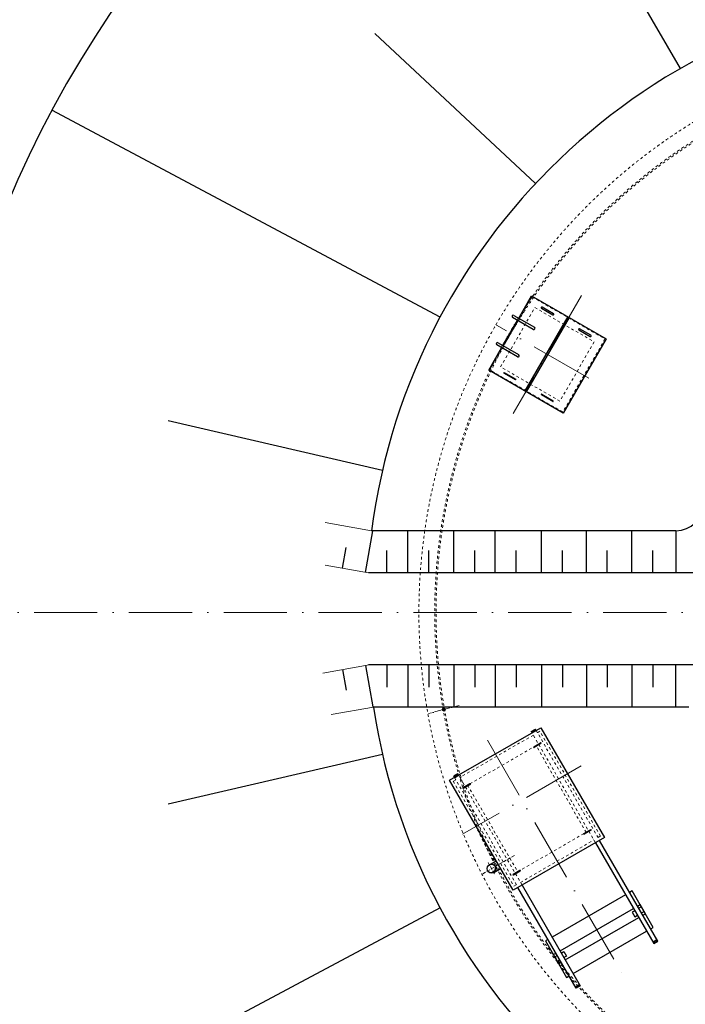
# Model space of a CAD drawing. Header units: millimetres. Extents: x -13331 to 209855, y -117294 to 47640.
# Tile 30 of 34: x 95546 to 108177, y 8812 to 27508. Entities that reach past the tile are written whole.
import ezdxf

# ---------------------------------------------------------------- set-up
doc = ezdxf.new("R2010")
doc.units = ezdxf.units.MM
for name, pattern in [('ACAD_ISO02W100', [15, 12, -3]), ('ACAD_ISO10W100', [18, 12, -3, 0, -3]), ('JIS_02_1.0', [2, 1, -1])]:
    doc.linetypes.add(name, pattern=pattern)
doc.layers.add('Bemaßung', color=7, linetype='Continuous', lineweight=9)
doc.layers.add('Beschriftung', color=7, linetype='Continuous', lineweight=9)
doc.dimstyles.new('DIN', dxfattribs={"dimtxt": 2.5, "dimasz": 2.5, "dimexe": 1.25, "dimexo": 0.625, "dimtad": 1, "dimtih": 1, "dimdec": 4, "dimdsep": 46, "dimlunit": 6, "dimtxsty": 'Standard', "dimcen": 2.5, "dimadec": 0, "dimazin": 0, "dimtfac": 1, "dimtdec": 4, "dimtmove": 0, "dimatfit": 3, "dimfxl": 0, "dimtvp": 1, "dimtolj": 1, "dimtzin": 0, "dimarcsym": 0})

# ---------------------------------------------------------------- blocks, each defined once
blk = doc.blocks.new('_Oblique')
at = {"color": 0, "linetype": 'ByBlock', "lineweight": -2}
blk.add_line((-0.5, -0.5), (0.5, 0.5), dxfattribs=at)
blk = doc.blocks.new('*D46')
at = {"layer": 'Bemaßung', "color": 0, "lineweight": -2, "transparency": 16777216}
for p, q in [((103447, 37253), (103447, 43757)), ((114047, 37253), (114047, 43757)), ((114047, 42757), (103447, 42757))]:
    blk.add_line(p, q, dxfattribs=at)
at = {"layer": 'DEFPOINTS', "color": 0, "transparency": 16777216}
for p in [(103447, 42757), (103447, 16253), (114047, 16253)]:
    blk.add_point(p, dxfattribs=at)
at = {"layer": 'Bemaßung', "color": 0, "lineweight": -2, "transparency": 16777216, "xscale": 500, "yscale": 500, "zscale": 500, "rotation": 180}
blk.add_blockref('_Oblique', (103447, 42757), dxfattribs=at)
at = {"layer": 'Bemaßung', "color": 0, "lineweight": -2, "transparency": 16777216, "xscale": 500, "yscale": 500, "zscale": 500}
blk.add_blockref('_Oblique', (114047, 42757), dxfattribs=at)
at = {"layer": 'Bemaßung', "color": 0, "transparency": 16777216, "insert": (108747, 43657), "char_height": 1000, "attachment_point": 5}
blk.add_mtext('\\A1;d / 2', dxfattribs=at)
blk = doc.blocks.new('*D48')
at = {"layer": 'Bemaßung', "color": 0, "lineweight": -2, "transparency": 16777216}
for p, q in [((66903, 37253), (66903, 43757)), ((103447, 37253), (103447, 43757)), ((103447, 42757), (66903, 42757))]:
    blk.add_line(p, q, dxfattribs=at)
at = {"layer": 'DEFPOINTS', "color": 0, "transparency": 16777216}
for p in [(66903, 42757), (66903, 16253), (103447, 16253)]:
    blk.add_point(p, dxfattribs=at)
at = {"layer": 'Bemaßung', "color": 0, "lineweight": -2, "transparency": 16777216, "xscale": 500, "yscale": 500, "zscale": 500, "rotation": 180}
blk.add_blockref('_Oblique', (66903, 42757), dxfattribs=at)
at = {"layer": 'Bemaßung', "color": 0, "lineweight": -2, "transparency": 16777216, "xscale": 500, "yscale": 500, "zscale": 500}
blk.add_blockref('_Oblique', (103447, 42757), dxfattribs=at)
at = {"layer": 'Bemaßung', "color": 0, "transparency": 16777216, "char_height": 1000, "attachment_point": 5}
for s, insert in [('\\A1;MINIMUM / TANK DIAMETER (d)', (85175, 43657)), ('\\A1;MINIMUM / TANKDURCHMESSER (d)', (85175, 41857))]:
    blk.add_mtext(s, dxfattribs=dict(at, insert=insert))

msp = doc.modelspace()

# ---------------------------------------------------------------- hatches: boundary and pattern name
at = {"layer": 'Beschriftung'}
for points in [[(104570.71552, 11387.82683), (104584.30818, 11387.82683, 0.1989123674), (104559.66122, 11447.32986, -0.1800703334)], [(104500.15818, 11303.67683), (104500.15818, 11317.26949, -0.1800703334), (104440.65515, 11328.32379, 0.1989123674)], [(104500.15818, 11303.67683, 0.4142135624), (104584.30818, 11387.82683), (104570.71552, 11387.82683, -0.316340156), (104500.15818, 11317.26949)]]:
    msp.add_hatch(color=256, dxfattribs=at).paths.add_polyline_path(points)

# ---------------------------------------------------------------- linework, layer by layer
for p, q in [((108084.13, 26580.20554), (103909.99199, 33810.02465)), ((105333.85546, 24394.91529), (102284.10088, 27244.90215)), ((103523.41517, 21862.44924), (96156.47998, 25789.53194)), ((105015.84534, 21841.07473), (105261.27034, 22266.1633)), ((105261.27034, 22266.1633), (106672.89175, 21451.1633)), ((104924.91267, 21893.57473), (105314.62411, 21668.57473)), ((105447.75745, 22029.16846), (105664.26381, 21904.16846)), ((105676.26381, 21924.95307), (105459.75745, 22049.95307)), ((104715.84534, 21321.45949), (104991.69534, 21799.24571)), ((105290.47411, 21626.74571), (104900.76267, 21851.74571)), ((105945.86342, 21870.9133), (105130.86342, 20459.2919)), ((105971.84418, 21855.9133), (105156.84418, 20444.2919)), ((106157.89829, 21619.16846), (106374.40464, 21494.16846)), ((106386.40464, 21514.95307), (106169.89829, 21639.95307)), ((104990.47411, 21107.13046), (104600.76267, 21332.13046)), ((104624.91267, 21373.95949), (105014.62411, 21148.95949)), ((106672.89175, 21451.1633), (105857.89175, 20039.5419)), ((104446.27034, 20854.5419), (104691.69534, 21279.63046)), ((105857.89175, 20039.5419), (104446.27034, 20854.5419)), ((104952.26381, 20670.94828), (104735.75745, 20795.94828)), ((104741.75745, 20806.34059), (104958.26381, 20681.34059)), ((105662.40464, 20260.94828), (105445.89829, 20385.94828)), ((105451.89829, 20396.34059), (105668.40464, 20271.34059)), ((102430.11457, 18947.69846), (98363.95619, 19890.98219)), ((102109.70562, 17014.38928), (102248.21476, 17799.91361)), ((107998.13869, 17804.36129), (102222.99072, 17804.36129)), ((102912.64878, 17004.36129), (102912.64878, 17804.36129)), ((103787.09892, 17004.36129), (103787.09892, 17804.36129)), ((104569.17776, 17004.36129), (104569.17776, 17804.36129)), ((105448.34248, 17004.36129), (105448.34248, 17804.36129)), ((106300.85917, 17004.36129), (106300.85917, 17804.36129)), ((107163.17496, 17004.36129), (107163.17496, 17804.36129)), ((107998.13869, 17804.36129), (107998.13869, 17004.36129)), ((101672.22487, 17091.52894), (101741.47944, 17484.29111)), ((102511.24433, 17004.36129), (102511.24433, 17429.36129)), ((103308.15812, 17004.36129), (103308.15812, 17429.36129)), ((104182.60825, 17004.36129), (104182.60825, 17429.36129)), ((104964.68709, 17004.36129), (104964.68709, 17429.36129)), ((105843.85181, 17004.36129), (105843.85181, 17429.36129)), ((106696.36851, 17004.36129), (106696.36851, 17429.36129)), ((107558.6843, 17004.36129), (107558.6843, 17429.36129)), ((108657.06107, 17004.36129), (102166.57719, 17004.36129)), ((101672.22487, 15168.90633), (101741.47944, 14776.14417)), ((102109.70562, 15246.04599), (102248.21476, 14460.52166)), ((108900.76912, 15256.07399), (102163.36204, 15256.07399)), ((102511.24433, 15256.07399), (102511.24433, 14831.07399)), ((102912.64878, 15256.07399), (102912.64878, 14456.07399)), ((103308.15812, 15256.07399), (103308.15812, 14831.07399)), ((103787.09892, 15256.07399), (103787.09892, 14456.07399)), ((104182.60825, 15256.07399), (104182.60825, 14831.07399)), ((104569.17776, 15256.07399), (104569.17776, 14456.07399)), ((104964.68709, 15256.07399), (104964.68709, 14831.07399)), ((105448.34248, 15256.07399), (105448.34248, 14456.07399)), ((105843.85181, 15256.07399), (105843.85181, 14831.07399)), ((106300.85917, 15256.07399), (106300.85917, 14456.07399)), ((106696.36851, 15256.07399), (106696.36851, 14831.07399)), ((107163.17496, 15256.07399), (107163.17496, 14456.07399)), ((107558.6843, 15256.07399), (107558.6843, 14831.07399)), ((107998.13869, 14456.07399), (107998.13869, 15256.07399)), ((108243.40861, 14456.07399), (102257.77036, 14456.07399)), ((105253.08078, 13993.3639), (105331.02307, 14038.3639)), ((105258.08078, 13984.70365), (105336.02307, 14029.70365)), ((105346.02307, 14012.38314), (105331.02307, 14038.3639)), ((105253.08078, 13993.3639), (105268.08078, 13967.38314)), ((105301.80518, 13699.3335), (105431.70899, 13774.3335)), ((105437.70899, 13763.94119), (105307.80518, 13688.94119)), ((102430.11457, 13558.00674), (98363.95619, 12614.72301)), ((103859.09401, 13188.54527), (103781.15172, 13143.54527)), ((103796.15172, 13117.5645), (103781.15172, 13143.54527)), ((103864.09401, 13179.88501), (103786.15172, 13134.88501)), ((103859.09401, 13188.54527), (103874.09401, 13162.5645)), ((104089.36961, 12999.3335), (103959.4658, 12924.3335)), ((103965.4658, 12913.94119), (104095.36961, 12988.94119)), ((106251.80518, 12053.88523), (106381.70899, 12128.88523)), ((106387.70899, 12118.49292), (106257.80518, 12043.49292)), ((106473.08078, 11880.26192), (107578.08078, 9966.34578)), ((107656.02307, 10011.34578), (106551.02307, 11925.26192)), ((104458.08318, 11460.70286), (104587.98699, 11535.70286)), ((104542.23318, 11314.95079), (104672.13699, 11389.95079)), ((105039.36961, 11353.88523), (104909.4658, 11278.88523)), ((104915.4658, 11268.49292), (105045.36961, 11343.49292)), ((105079.09401, 11075.44328), (106184.09401, 9161.52714)), ((106106.15172, 9116.52714), (105001.15172, 11030.44328)), ((107271.02307, 10678.18534), (107318.81153, 10705.77602)), ((107418.81153, 10532.57094), (107318.81153, 10705.77602)), ((103523.41517, 10643.25596), (96156.47998, 6716.17326)), ((105799.09401, 9828.3667), (107193.08078, 10633.18534)), ((107371.02307, 10504.98026), (107418.81153, 10532.57094)), ((105899.09401, 9655.16162), (107293.08078, 10459.98026)), ((107573.08078, 9975.00603), (107651.02307, 10020.00603)), ((107578.08078, 9966.34578), (107656.02307, 10011.34578)), ((105673.36326, 9755.77602), (105721.15172, 9783.3667)), ((105773.36326, 9582.57094), (105673.36326, 9755.77602)), ((105773.36326, 9582.57094), (105821.15172, 9610.16162)), ((106179.09401, 9170.18739), (106101.15172, 9125.18739)), ((106184.09401, 9161.52714), (106106.15172, 9116.52714))]:
    msp.add_line(p, q)
at = {"linetype": 'ACAD_ISO10W100', "lineweight": 18, "ltscale": 100}
for p, q in [((106206.48953, 22273.33096), (104912.67256, 20032.37424)), ((106345.84274, 20698.9042), (104593.96272, 21710.3526)), ((134819.90602, 16252.8526), (93273.35398, 16252.8526)), ((104421.0874, 13824.78144), (107016.0874, 9330.1096)), ((106201.92042, 13340.28816), (103950.25437, 12040.28816))]:
    msp.add_line(p, q, dxfattribs=at)
at = {"linetype": 'JIS_02_1.0', "lineweight": 18, "ltscale": 50}
for p, q in [((105028.83572, 21833.57473), (105266.76072, 22245.67292)), ((105266.76072, 22245.67292), (106652.40137, 21445.67292)), ((104671.66453, 20914.93609), (105321.66453, 22040.76911)), ((105321.66453, 22040.76911), (106447.49756, 21390.76911)), ((104728.83572, 21313.95949), (105004.68572, 21791.74571)), ((106447.49756, 21390.76911), (105797.49756, 20264.93609)), ((106652.40137, 21445.67292), (105852.40137, 20060.03228)), ((104466.76072, 20860.03228), (104704.68572, 21272.13046)), ((105852.40137, 20060.03228), (104466.76072, 20860.03228)), ((105797.49756, 20264.93609), (104671.66453, 20914.93609)), ((105293.08078, 13924.08187), (103899.09401, 13119.26323)), ((106473.08078, 11880.26192), (105268.08078, 13967.38314)), ((105346.02307, 14012.38314), (106551.02307, 11925.26192)), ((105418.81153, 13996.67255), (105371.02307, 13969.08187)), ((106568.81153, 12004.81412), (105418.81153, 13996.67255)), ((105345.60645, 13723.46747), (104046.56834, 12973.46747)), ((106295.60645, 12078.0192), (105345.60645, 13723.46747)), ((103796.15172, 13117.5645), (105001.15172, 11030.44328)), ((105079.09401, 11075.44328), (103874.09401, 13162.5645)), ((103821.15172, 13074.26323), (103773.36326, 13046.67255)), ((103773.36326, 13046.67255), (104923.36326, 11054.81412)), ((104046.56834, 12973.46747), (104996.56834, 11328.0192)), ((104996.56834, 11328.0192), (106295.60645, 12078.0192)), ((106521.02307, 11977.22344), (106568.81153, 12004.81412)), ((105049.09401, 11127.40481), (106443.08078, 11932.22344)), ((104923.36326, 11054.81412), (104971.15172, 11082.40481))]:
    msp.add_line(p, q, dxfattribs=at)
at = {"linetype": 'ACAD_ISO10W100', "lineweight": 13, "ltscale": 100}
for p, q in [((102222.99072, 17804.36129), (101343.35083, 17959.46554)), ((102166.57719, 17004.36129), (101343.35083, 17149.51831)), ((102179.68946, 15256.07399), (101299.42449, 15100.85952)), ((102257.77036, 14456.07399), (101455.90944, 14316.37189))]:
    msp.add_line(p, q, dxfattribs=at)
at = {"linetype": 'ACAD_ISO10W100', "lineweight": 18, "ltscale": 10}
msp.add_line((103883.80851, 14487.3428), (103306.00485, 14332.52077), dxfattribs=at)
at = {"linetype": 'ACAD_ISO10W100', "lineweight": 18, "ltscale": 5}
for p, q in [((104933.17088, 11637.82683), (104326.9531, 11287.82683)), ((104433.08318, 11504.00413), (104567.23318, 11271.64952))]:
    msp.add_line(p, q, dxfattribs=at)
msp.add_lwpolyline([(105437.1128, 14064.97382), (106642.1128, 11977.8526), (104910.06199, 10977.8526), (103705.06199, 13064.97382)], close=True)
for points in [[(105331.69294, 14027.20365), (105341.69294, 14009.88314), (105272.41091, 13969.88314), (105262.41091, 13987.20365)], [(103790.48185, 13137.38501), (103800.48185, 13120.0645), (103869.76388, 13160.0645), (103859.76388, 13177.38501)], [(107043.08078, 10892.99296), (105649.09401, 10088.17432)], [(107521.02307, 10245.17263), (107568.81153, 10272.76332), (107168.81153, 10965.58364), (107121.02307, 10937.99296)], [(107346.02307, 10548.28153), (107393.65446, 10575.78153), (107343.65446, 10662.38407), (107296.02307, 10634.88407)], [(107218.08078, 10589.88407), (107170.44938, 10562.38407), (107220.44938, 10475.78153), (107268.08078, 10503.28153)], [(106049.09401, 9395.354), (107443.08078, 10200.17263)], [(105571.15172, 10043.17432), (105523.36326, 10015.58364), (105923.36326, 9322.76332), (105971.15172, 9350.354)], [(107646.69294, 10017.50603), (107636.69294, 10034.82654), (107567.41091, 9994.82654), (107577.41091, 9977.50603)], [(105796.15172, 9653.46289), (105748.52033, 9625.96289), (105698.52033, 9712.56543), (105746.15172, 9740.06543)], [(105824.09401, 9785.06543), (105871.72541, 9812.56543), (105921.72541, 9725.96289), (105874.09401, 9698.46289)], [(106105.48185, 9127.68739), (106095.48185, 9145.0079), (106164.76388, 9185.0079), (106174.76388, 9167.68739)]]:
    msp.add_lwpolyline(points)
at = {"linetype": 'JIS_02_1.0', "ltscale": 10}
msp.add_circle((103594.90668, 14409.93178), 19, dxfattribs=at)
msp.add_circle((104500.15818, 11387.82683), 84.15)
for centre, radius, start, end in [((114046.63, 16252.8526), 20273.27602, 241.752500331, 237.880493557), ((114046.63, 16252.8526), 11925, 12.835113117, 172.524308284), ((104912.83767, 21872.66022), 24.15, 60, 240), ((105453.75745, 22039.56076), 12, 60, 240), ((105670.26381, 21914.56076), 12, 240, 60), ((105302.54911, 21647.66022), 24.15, 240, 60), ((106163.89829, 21629.56076), 12, 60, 240), ((106380.40464, 21504.56076), 12, 240, 60), ((104612.83767, 21353.04498), 24.15, 60, 240), ((105002.54911, 21128.04498), 24.15, 240, 60), ((104738.75745, 20801.14444), 6, 60, 240), ((104955.26381, 20676.14444), 6, 240, 60), ((105448.89829, 20391.14444), 6, 60, 240), ((105665.40464, 20266.14444), 6, 240, 60), ((107998.13869, 18328.60694), 524.24566, 270, 0), ((114046.63, 16252.8526), 11925, 188.665944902, 351.218331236), ((105304.80518, 13694.13734), 6, 120, 300), ((105434.70899, 13769.13734), 6, 300, 120), ((103962.4658, 12919.13734), 6, 120, 300), ((104092.36961, 12994.13734), 6, 300, 120), ((106254.80518, 12048.68908), 6, 120, 300), ((106384.70899, 12123.68908), 6, 300, 120), ((104912.4658, 11273.68908), 6, 120, 300), ((105042.36961, 11348.68908), 6, 300, 120)]:
    msp.add_arc(centre, radius, start, end)
at = {"linetype": 'JIS_02_1.0', "lineweight": 18, "ltscale": 50}
for centre, radius, start, end in [((114046.63, 16252.8526), 10925, 7.093838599, 171.835565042), ((114046.63, 16252.8526), 10625, 7.238061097, 145.600755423), ((114046.63, 16252.8526), 10600, 7.25044967, 145.590359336), ((114046.63, 16252.8526), 10625, 145.600755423, 235.952225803), ((114046.63, 16252.8526), 10600, 145.590359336, 235.942663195), ((114046.63, 16252.8526), 10925, 171.835565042, 236.746683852), ((117770.53924, 18402.8526), 14919, 204.487357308, 207.525400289), ((117770.53924, 18402.8526), 14909, 204.901027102, 207.523739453)]:
    msp.add_arc(centre, radius, start, end, dxfattribs=at)
at = {"linetype": 'ACAD_ISO02W100', "lineweight": 18, "ltscale": 10}
msp.add_arc((117665.53924, 18584.71793), 14909, 201.489116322, 201.514340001, dxfattribs=at)
at = {"layer": 'Beschriftung'}
msp.add_circle((103594.90668, 14409.93178), 30, dxfattribs=at)
msp.add_arc((104485.25623, 11402.72878), 86.74883, 239.05998296, 30.940017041, dxfattribs=at)

# ---------------------------------------------------------------- dimensions: what is measured, and where the dimension line sits
at = {"layer": 'Bemaßung'}
for base, p1, p2, text, picture, middle in [((66902.76108, 42757.43502), (103446.63, 16252.8526), (66902.76108, 16252.8526), 'MINIMUM / TANK DIAMETER (d)\\XMINIMUM / TANKDURCHMESSER (d)', '*D48', (85174.69554, 42757.43502)), ((103446.63, 42757.43502), (114046.63, 16252.8526), (103446.63, 16252.8526), 'd / 2', '*D46', (108746.63, 43657.43502))]:
    dim = msp.add_linear_dim(base=base, p1=p1, p2=p2, text=text, dimstyle='DIN', override={"dimscale": 100, "dimtxt": 10, "dimasz": 5, "dimexe": 10, "dimexo": 210, "dimgap": 4, "dimblk1": 'Oblique', "dimblk2": 'Oblique', "dimsah": 1, "dimtmove": 2}, dxfattribs=at)
    dim.commit()
    dim.dimension.update_dxf_attribs({"geometry": picture, "text_midpoint": middle})

doc.saveas('drawing.dxf')
